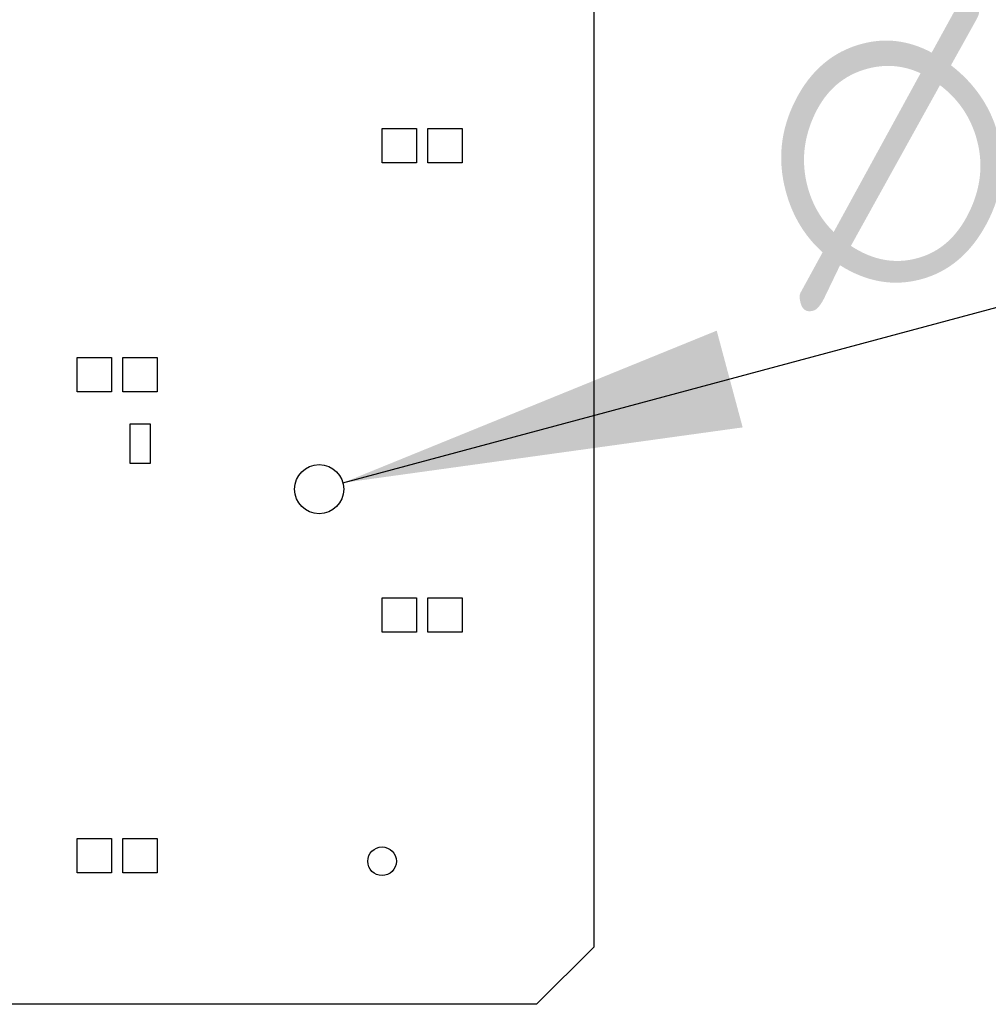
# Model space of a CAD drawing. Header units: millimetres. Extents: x 0 to 210, y 0 to 297.
# Tile 10 of 40: x 95 to 103, y 142 to 151. Entities that reach past the tile are written whole.
import ezdxf

# ---------------------------------------------------------------- set-up
doc = ezdxf.new("R2010")
doc.units = ezdxf.units.MM
doc.header["$LTSCALE"] = 19.36
doc.layers.get('0').update_dxf_attribs({"linetype": 'CONTINUOUS'})
doc.layers.add('Z_DIM_2D', color=7, linetype='CONTINUOUS')
doc.styles.add('TEXTSTYLE_3', font='helveticaneueltw1g-ltcn.otf')
doc.styles.add('TEXTSTYLE_4', font='gdt', dxfattribs={"width": 0.7})
doc.dimstyles.new('DIMSTYLE_5', dxfattribs={"dimtxt": 2.1, "dimasz": 3.5, "dimexe": 1.5, "dimexo": 0, "dimtad": 1, "dimdec": 3, "dimlfac": 10, "dimdsep": 46, "dimtxsty": 'TEXTSTYLE_3', "dimblk": '_FILLED', "dimblk1": '_FILLED', "dimblk2": '_FILLED', "dimcen": 0.09, "dimclrt": 5, "dimadec": 0, "dimazin": 0, "dimtp": 0.1, "dimtm": 0.1, "dimtfac": 1, "dimtdec": 3, "dimtmove": 0, "dimatfit": 2, "dimldrblk": '_FILLED', "dimfxl": 0, "dimtolj": 1, "dimarcsym": 0})

# ---------------------------------------------------------------- blocks, each defined once
blk = doc.blocks.new('_FILLED')
at = {"color": 0, "linetype": 'ByBlock'}
blk.add_solid([(0, 0), (-1, 0.125), (-1, -0.125)], dxfattribs=at)
blk = doc.blocks.new('*D8')
at = {"layer": 'Z_DIM_2D', "color": 2, "linetype": 'Continuous'}
blk.add_line((97.5526, 146.8846), (112.1389, 150.7978), dxfattribs=at)
at = {"layer": 'Z_DIM_2D', "color": 2, "linetype": 'Continuous', "xscale": 3.5, "yscale": 3.5, "zscale": 3.5, "rotation": 195.0176147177}
blk.add_blockref('_FILLED', (97.5526, 146.8846), dxfattribs=at)
at = {"layer": 'Z_DIM_2D', "color": 5, "linetype": 'Continuous'}
for s, style, p in [(' (4x)', 'TEXTSTYLE_3', (107.6511, 150.1374)), ('4.3', 'TEXTSTYLE_3', (104.2455, 149.2237)), ('n', 'TEXTSTYLE_4', (101.5411, 148.4982))]:
    blk.add_text(s, height=2.1, rotation=15.01761, dxfattribs=dict(at, style=style)).set_placement(p)

msp = doc.modelspace()

# ---------------------------------------------------------------- linework, layer by layer
at = {"color": 7, "linetype": 'Continuous'}
for p, q in [((99.74494, 168.82888), (99.74494, 142.82888)), ((97.89494, 149.97888), (98.19494, 149.97888)), ((97.89494, 149.67888), (97.89494, 149.97888)), ((98.19494, 149.97888), (98.19494, 149.67888)), ((98.29494, 149.97888), (98.59494, 149.97888)), ((98.29494, 149.67888), (98.29494, 149.97888)), ((98.59494, 149.97888), (98.59494, 149.67888)), ((98.19494, 149.67888), (97.89494, 149.67888)), ((98.59494, 149.67888), (98.29494, 149.67888)), ((95.22994, 147.97888), (95.52994, 147.97888)), ((95.22994, 147.67888), (95.22994, 147.97888)), ((95.52994, 147.97888), (95.52994, 147.67888)), ((95.62994, 147.97888), (95.92994, 147.97888)), ((95.62994, 147.67888), (95.62994, 147.97888)), ((95.92994, 147.97888), (95.92994, 147.67888)), ((95.52994, 147.67888), (95.22994, 147.67888)), ((95.92994, 147.67888), (95.62994, 147.67888)), ((95.86994, 147.39638), (95.68994, 147.39638)), ((95.68994, 147.39638), (95.68994, 147.05638)), ((95.86994, 147.05638), (95.86994, 147.39638)), ((95.68994, 147.05638), (95.86994, 147.05638)), ((97.89494, 145.87888), (98.19494, 145.87888)), ((97.89494, 145.57888), (97.89494, 145.87888)), ((98.19494, 145.87888), (98.19494, 145.57888)), ((98.29494, 145.87888), (98.59494, 145.87888)), ((98.29494, 145.57888), (98.29494, 145.87888)), ((98.59494, 145.87888), (98.59494, 145.57888)), ((98.19494, 145.57888), (97.89494, 145.57888)), ((98.59494, 145.57888), (98.29494, 145.57888)), ((95.22994, 143.77638), (95.52994, 143.77638)), ((95.22994, 143.47638), (95.22994, 143.77638)), ((95.52994, 143.77638), (95.52994, 143.47638)), ((95.62994, 143.77638), (95.92994, 143.77638)), ((95.62994, 143.47638), (95.62994, 143.77638)), ((95.92994, 143.77638), (95.92994, 143.47638)), ((95.52994, 143.47638), (95.22994, 143.47638)), ((95.92994, 143.47638), (95.62994, 143.47638)), ((99.24494, 142.32888), (99.74494, 142.82888)), ((99.24494, 142.32888), (73.24494, 142.32888))]:
    msp.add_line(p, q, dxfattribs=at)
for centre, radius in [((97.34494, 146.82888), 0.215), ((97.89494, 143.57888), 0.125)]:
    msp.add_circle(centre, radius, dxfattribs=at)

# ---------------------------------------------------------------- dimensions: what is measured, and where the dimension line sits
at = {"layer": 'Z_DIM_2D', "color": 2, "linetype": 'Continuous'}
dim = msp.add_diameter_dim_2p(p1=(97.5526, 146.88459), p2=(97.13728, 146.77317), text='%%c<> (4x)', dimstyle='DIMSTYLE_5', override={"dimpost": '<>'}, dxfattribs=at)
dim.commit()
dim.dimension.update_dxf_attribs({"geometry": '*D8', "text_midpoint": (106.4999, 150.91565), "dimtype": 163})

doc.saveas('drawing.dxf')
